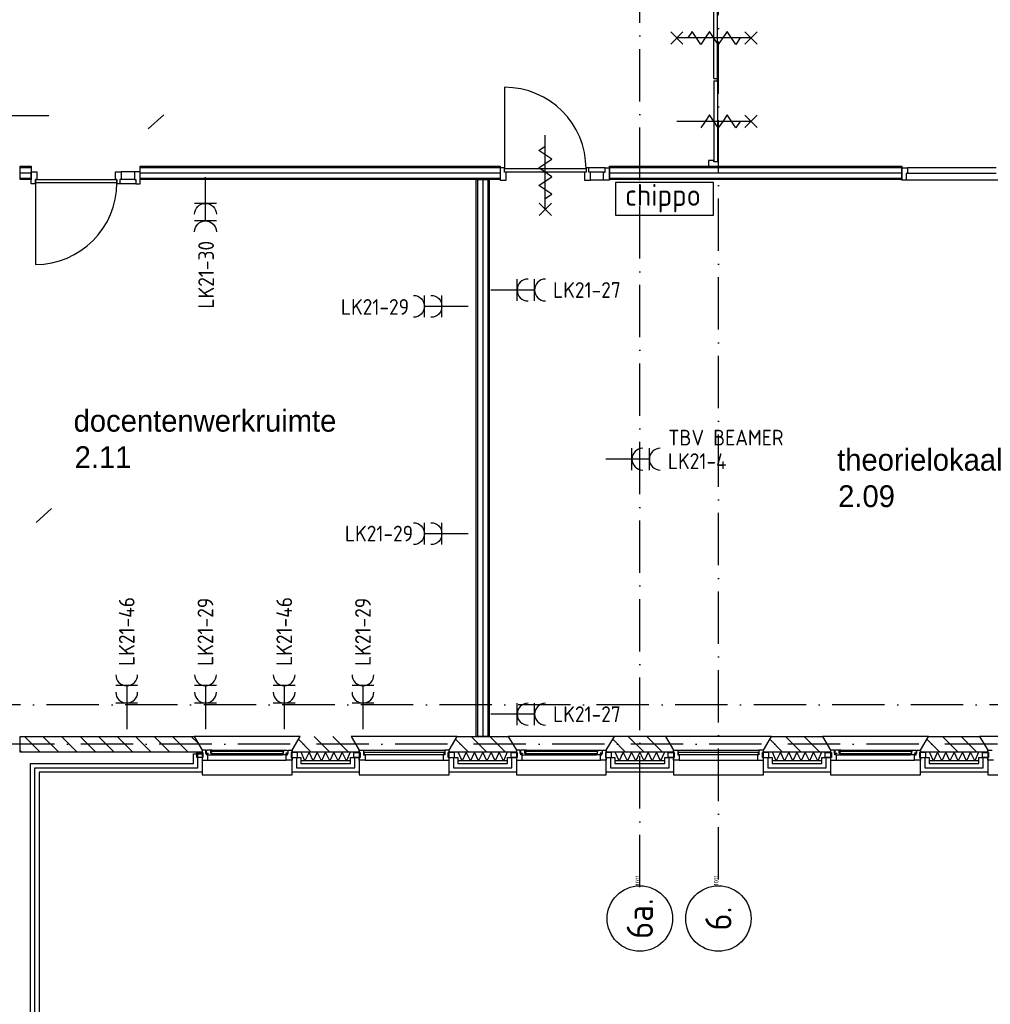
# Model space of a CAD drawing. Header units: millimetres. Extents: x 89505 to 241280, y 191 to 84291.
# Tile 34 of 45: x 190400 to 201520, y 38683 to 49962. Entities that reach past the tile are written whole.
import ezdxf
from ezdxf.enums import TextEntityAlignment as Align

# ---------------------------------------------------------------- set-up
doc = ezdxf.new("R2010")
doc.units = ezdxf.units.MM
doc.header["$LTSCALE"] = 100
doc.linetypes.add('DASHDOT', pattern=[9, 6, -1.5, 0, -1.5])
doc.layers.get('0').update_dxf_attribs({"linetype": 'CONTINUOUS'})
for name, color, linetype in [('AL$1----_ALGEMEEN', 7, 'CONTINUOUS'), ('AL$7----_STRAMIEN', 1, 'DASHDOT'), ('AL21----_BUITENWAND', 4, 'CONTINUOUS'), ('AL21K---_ISOLATIE', 1, 'CONTINUOUS'), ('AL22----_BINNENWAND', 7, 'CONTINUOUS'), ('AL28----_KONSTRUKTIE', 3, 'CONTINUOUS'), ('AL31----_BUITENKOZ', 7, 'CONTINUOUS'), ('AL32----_BINNENKOZ', 7, 'CONTINUOUS'), ('AL32----_DRAAIRICHTING', 1, 'CONTINUOUS'), ('AL65----_BEVEILIGING', 7, 'CONTINUOUS'), ('ALL-----_REFLIJNEN', 8, 'CONTINUOUS'), ('ALN-----_BLOCKNAAM', 2, 'CONTINUOUS'), ('ALXA3---_VOLZWART', 14, 'CONTINUOUS'), ('ALXAB---_PREFABBETON', 1, 'CONTINUOUS'), ('BOUW', 8, 'CONTINUOUS'), ('EB63103-_ATTRIB', 2, 'CONTINUOUS'), ('EB6522--_ATTRIB', 2, 'CONTINUOUS'), ('EL63103-_LICHT-WCD230V', 3, 'CONTINUOUS'), ('EL6522--_TOEGCTRL', 170, 'CONTINUOUS')]:
    doc.layers.add(name, color=color, linetype=linetype)
doc.styles.add('1_8', font='ISO', dxfattribs={"height": 1.8})
doc.styles.add('BURO-025', font='BUROFONT.shx', dxfattribs={"height": 250})
doc.styles.add('NORATT', font='isocp.shx')
doc.styles.get("Standard").update_dxf_attribs({"font": 'iso.shx'})

# ---------------------------------------------------------------- blocks, each defined once
blk = doc.blocks.new('ES3W2A')
for p, q in [((1.25, 2), (-1.25, 2)), ((0, 2), (0, -3)), ((1.25, 0), (-1.25, 0))]:
    blk.add_line(p, q)
for centre in [(0, 3.25), (0, 1.25)]:
    blk.add_arc(centre, 1.25, 180, 0)
at = {"style": 'NORATT'}
for tag, flags, p in [('VERMOGEN', 9, (-2.5, 5)), ('GELIJK', 9, (5, 5)), ('GROEP', 8, (0, 5)), ('SCHAK', 8, (2.5, 5)), ('KAST', 9, (7, 5)), ('TAL', 8, (2.5, 5))]:
    blk.add_attdef(tag, text='', height=1.8, rotation=90, dxfattribs=dict(at, flags=flags)).set_placement(p, align=Align.MIDDLE_CENTER)
at = {"style": 'NORATT', "width": 0.7, "flags": 8}
blk.add_attdef('DOEL', text='', height=1.8, rotation=90, dxfattribs=at).set_placement((-2.5, 5), align=Align.MIDDLE_LEFT)
at = {"style": 'NORATT', "flags": 9}
blk.add_attdef('M_CODE', text='', height=1.8, dxfattribs=at).set_placement((0, 0), align=Align.MIDDLE_CENTER)
blk = doc.blocks.new('1011')
at = {"layer": 'AL$7----_STRAMIEN', "color": 7, "linetype": 'Continuous'}
blk.add_circle((-750, 0), 750, dxfattribs=at)
at = {"layer": 'AL$7----_STRAMIEN', "color": 3, "linetype": 'Continuous'}
blk.add_attdef('STR-NAAM', text='', height=600, rotation=360, dxfattribs=at).set_placement((-750, 0), align=Align.MIDDLE)
at = {"layer": 'ALN-----_BLOCKNAAM', "linetype": 'Continuous'}
blk.add_text('1011', height=100, dxfattribs=at).set_placement((0, 0))
blk = doc.blocks.new('ES652245')
at = {"color": 0}
blk.add_lwpolyline([(-5.625, 1.875), (-5.625, -1.875), (5.625, -1.875), (5.625, 1.875), (-5.625, 1.875)], dxfattribs=at)
at = {"style": 'NORATT'}
for tag, flags, p in [('PANEEL', 9, (0, 3)), ('GRP', 8, (0, -5)), ('RUIMTE', 9, (0, -7.5))]:
    blk.add_attdef(tag, text='', height=1.8, dxfattribs=dict(at, flags=flags)).set_placement(p, align=Align.MIDDLE_LEFT)
at = {"style": 'NORATT', "flags": 8}
for tag, height in [('CODE', 2.5), ('M_CODE', 1.8)]:
    blk.add_attdef(tag, text='', height=height, dxfattribs=at).set_placement((0, 0), align=Align.MIDDLE_CENTER)

msp = doc.modelspace()

# ---------------------------------------------------------------- linework, layer by layer
at = {"layer": 'AL$1----_ALGEMEEN', "color": 8}
msp.add_line((193412, 41363), (193412, 41363), dxfattribs=at)
at = {"layer": 'AL$7----_STRAMIEN', "color": 1}
for p, q in [((191871, 48712), (192050, 48872)), ((190587, 44202), (190766, 44362))]:
    msp.add_line(p, q, dxfattribs=at)
for points in [[(197505, 40025), (197505, 76516)], [(198405, 40112), (198405, 76516)], [(190734, 48863), (89505, 48863)], [(239014, 42113), (89505, 42113)], [(239405, 41663), (89505, 41663)]]:
    msp.add_lwpolyline(points, dxfattribs=at)
at = {"layer": 'AL21----_BUITENWAND', "color": 8}
for p, q in [((192390, 41553), (192490, 41553)), ((192390, 41443), (192390, 41553)), ((192490, 41553), (192490, 41343)), ((193520, 41512), (193620, 41512)), ((193520, 41343), (193520, 41512)), ((193620, 41512), (193620, 41443)), ((194190, 41512), (194290, 41512)), ((194190, 41443), (194190, 41512)), ((194290, 41512), (194290, 41343)), ((195320, 41512), (195420, 41512)), ((195320, 41343), (195320, 41512)), ((195420, 41512), (195420, 41443)), ((195990, 41512), (196090, 41512)), ((195990, 41443), (195990, 41512)), ((196090, 41512), (196090, 41343)), ((197120, 41512), (197220, 41512)), ((197120, 41343), (197120, 41512)), ((197220, 41512), (197220, 41443)), ((197790, 41512), (197890, 41512)), ((197790, 41443), (197790, 41512)), ((197890, 41512), (197890, 41343)), ((198920, 41512), (199020, 41512)), ((198920, 41343), (198920, 41512)), ((199020, 41512), (199020, 41443)), ((199590, 41512), (199690, 41512)), ((199590, 41443), (199590, 41512)), ((199690, 41512), (199690, 41343)), ((200720, 41512), (200820, 41512)), ((200720, 41343), (200720, 41512)), ((200820, 41512), (200820, 41443)), ((201390, 41512), (201490, 41512)), ((201390, 41443), (201390, 41512)), ((201490, 41512), (201490, 41343)), ((190525, 41443), (192390, 41443)), ((190525, 37778), (190525, 41443)), ((193620, 41443), (194190, 41443)), ((195420, 41443), (195990, 41443)), ((197220, 41443), (197790, 41443)), ((199020, 41443), (199590, 41443)), ((200820, 41443), (201390, 41443)), ((192490, 41343), (190625, 41343)), ((190625, 41343), (190625, 37678)), ((194290, 41343), (193520, 41343)), ((196090, 41343), (195320, 41343)), ((197890, 41343), (197120, 41343)), ((199690, 41343), (198920, 41343)), ((201490, 41343), (200720, 41343))]:
    msp.add_line(p, q, dxfattribs=at)
at = {"layer": 'AL21K---_ISOLATIE', "color": 8, "linetype": 'Continuous'}
for p, q in [((194190, 41573), (193620, 41573)), ((193668, 41473), (193624, 41573)), ((193715, 41573), (193668, 41473)), ((193763, 41473), (193715, 41573)), ((193810, 41573), (193763, 41473)), ((193858, 41473), (193810, 41573)), ((193905, 41573), (193858, 41473)), ((193953, 41473), (193905, 41573)), ((194000, 41573), (193953, 41473)), ((194048, 41473), (194000, 41573)), ((194095, 41573), (194048, 41473)), ((194143, 41473), (194095, 41573)), ((194186, 41573), (194143, 41473)), ((195990, 41573), (195420, 41573)), ((195468, 41473), (195424, 41573)), ((195515, 41573), (195468, 41473)), ((195563, 41473), (195515, 41573)), ((195610, 41573), (195563, 41473)), ((195658, 41473), (195610, 41573)), ((195705, 41573), (195658, 41473)), ((195753, 41473), (195705, 41573)), ((195800, 41573), (195753, 41473)), ((195848, 41473), (195800, 41573)), ((195895, 41573), (195848, 41473)), ((195943, 41473), (195895, 41573)), ((195986, 41573), (195943, 41473)), ((197790, 41573), (197220, 41573)), ((197268, 41473), (197224, 41573)), ((197315, 41573), (197268, 41473)), ((197363, 41473), (197315, 41573)), ((197410, 41573), (197363, 41473)), ((197458, 41473), (197410, 41573)), ((197505, 41573), (197458, 41473)), ((197553, 41473), (197505, 41573)), ((197600, 41573), (197553, 41473)), ((197648, 41473), (197600, 41573)), ((197695, 41573), (197648, 41473)), ((197743, 41473), (197695, 41573)), ((197786, 41573), (197743, 41473)), ((199590, 41573), (199020, 41573)), ((199068, 41473), (199024, 41573)), ((199115, 41573), (199068, 41473)), ((199163, 41473), (199115, 41573)), ((199210, 41573), (199163, 41473)), ((199258, 41473), (199210, 41573)), ((199305, 41573), (199258, 41473)), ((199353, 41473), (199305, 41573)), ((199400, 41573), (199353, 41473)), ((199448, 41473), (199400, 41573)), ((199495, 41573), (199448, 41473)), ((199543, 41473), (199495, 41573)), ((199586, 41573), (199543, 41473)), ((201390, 41573), (200820, 41573)), ((200868, 41473), (200824, 41573)), ((200915, 41573), (200868, 41473)), ((200963, 41473), (200915, 41573)), ((201010, 41573), (200963, 41473)), ((201058, 41473), (201010, 41573)), ((201105, 41573), (201058, 41473)), ((201153, 41473), (201105, 41573)), ((201200, 41573), (201153, 41473)), ((201248, 41473), (201200, 41573)), ((201295, 41573), (201248, 41473)), ((201343, 41473), (201295, 41573)), ((201386, 41573), (201343, 41473)), ((194190, 41473), (193620, 41473)), ((195990, 41473), (195420, 41473)), ((197790, 41473), (197220, 41473)), ((199590, 41473), (199020, 41473)), ((201390, 41473), (200820, 41473))]:
    msp.add_line(p, q, dxfattribs=at)
at = {"layer": 'AL22----_BINNENWAND', "color": 8}
for p, q in [((190405, 48133), (190405, 48283)), ((190405, 48283), (190530, 48283)), ((190530, 48283), (190530, 48133)), ((191781, 48283), (195905, 48283)), ((191781, 48133), (191781, 48283)), ((195905, 48283), (195905, 48133)), ((197156, 48283), (200505, 48283)), ((197156, 48133), (197156, 48283)), ((200505, 48283), (200505, 48133)), ((190530, 48133), (190405, 48133)), ((195905, 48133), (191781, 48133)), ((195630, 41753), (195630, 48133)), ((195630, 48133), (195780, 48133)), ((195780, 48133), (195780, 41753)), ((200505, 48133), (197156, 48133)), ((195780, 41753), (195630, 41753))]:
    msp.add_line(p, q, dxfattribs=at)
at = {"layer": 'AL22----_BINNENWAND', "color": 8, "linetype": 'Continuous'}
for p, q in [((190405, 48268), (190530, 48268)), ((191781, 48268), (195905, 48268)), ((197156, 48268), (200505, 48268)), ((190405, 48148), (190530, 48148)), ((191781, 48148), (195905, 48148)), ((195645, 48133), (195645, 41753)), ((195765, 48133), (195765, 41753)), ((197156, 48148), (200505, 48148))]:
    msp.add_line(p, q, dxfattribs=at)
at = {"layer": 'AL28----_KONSTRUKTIE', "color": 8, "linetype": 'Continuous'}
for p, q in [((190405, 41753), (192398, 41753)), ((190405, 41573), (190405, 41753)), ((192398, 41753), (192490, 41593)), ((192490, 41573), (190405, 41573)), ((192490, 41593), (192490, 41573))]:
    msp.add_line(p, q, dxfattribs=at)
at = {"layer": 'AL28----_KONSTRUKTIE', "color": 8}
for p, q in [((193520, 41593), (193613, 41753)), ((194198, 41753), (194290, 41593)), ((195320, 41593), (195413, 41753)), ((195413, 41753), (195998, 41753)), ((195998, 41753), (196090, 41593)), ((197120, 41593), (197213, 41753)), ((197798, 41753), (197890, 41593)), ((198920, 41593), (199013, 41753)), ((199013, 41753), (199598, 41753)), ((199598, 41753), (199690, 41593)), ((200720, 41593), (200813, 41753)), ((200813, 41753), (201398, 41753)), ((201398, 41753), (201490, 41593)), ((193520, 41573), (193520, 41593)), ((194290, 41573), (193520, 41573)), ((194290, 41593), (194290, 41573)), ((195320, 41573), (195320, 41593)), ((196090, 41573), (195320, 41573)), ((196090, 41593), (196090, 41573)), ((197120, 41573), (197120, 41593)), ((197890, 41573), (197120, 41573)), ((197890, 41593), (197890, 41573)), ((198920, 41573), (198920, 41593)), ((199690, 41573), (198920, 41573)), ((199690, 41593), (199690, 41573)), ((200720, 41573), (200720, 41593)), ((201490, 41573), (200720, 41573)), ((201490, 41593), (201490, 41573)), ((192490, 41443), (192490, 41443))]:
    msp.add_line(p, q, dxfattribs=at)
at = {"layer": 'AL31----_BUITENKOZ', "color": 8}
for p, q in [((192398, 41753), (192490, 41593)), ((193613, 41753), (192398, 41753)), ((193520, 41593), (193613, 41753)), ((195413, 41753), (194198, 41753)), ((194198, 41753), (194290, 41593)), ((195320, 41593), (195413, 41753)), ((195998, 41753), (196090, 41593)), ((198002, 41753), (195998, 41753)), ((197120, 41593), (197213, 41753)), ((199013, 41753), (197798, 41753)), ((197798, 41753), (197890, 41593)), ((198920, 41593), (199013, 41753)), ((199598, 41753), (199690, 41593)), ((200813, 41753), (199598, 41753)), ((200720, 41593), (200813, 41753)), ((202613, 41753), (201398, 41753)), ((201398, 41753), (201490, 41593)), ((192429, 41568), (192500, 41568)), ((192429, 41512), (192429, 41568)), ((192500, 41512), (192429, 41512)), ((192534, 41593), (192490, 41593)), ((192490, 41593), (192490, 41568)), ((192490, 41593), (192490, 41313)), ((192490, 41568), (192500, 41568)), ((192490, 41512), (192490, 41479)), ((192500, 41512), (192490, 41512)), ((192500, 41568), (192500, 41512)), ((192500, 41568), (192500, 41512)), ((192534, 41557), (192534, 41593)), ((192540, 41557), (192534, 41557)), ((192537, 41592), (192537, 41562)), ((192544, 41592), (192537, 41592)), ((192537, 41562), (192560, 41562)), ((192540, 41542), (192540, 41557)), ((192557, 41542), (192540, 41542)), ((192547, 41596), (192544, 41592)), ((192589, 41596), (192547, 41596)), ((192552, 41557), (192552, 41542)), ((192560, 41557), (192552, 41557)), ((192552, 41542), (192557, 41542)), ((192557, 41542), (192604, 41542)), ((192557, 41479), (192557, 41542)), ((192560, 41562), (192560, 41557)), ((192589, 41555), (192589, 41596)), ((192589, 41596), (193421, 41596)), ((192606, 41594), (192589, 41594)), ((192589, 41594), (192589, 41581)), ((192589, 41581), (192606, 41581)), ((192606, 41555), (192589, 41555)), ((192604, 41542), (192606, 41555)), ((192604, 41542), (193406, 41542)), ((192606, 41581), (192606, 41594)), ((193404, 41594), (193421, 41594)), ((193404, 41581), (193404, 41594)), ((193421, 41581), (193404, 41581)), ((193404, 41555), (193421, 41555)), ((193406, 41542), (193404, 41555)), ((193453, 41542), (193406, 41542)), ((193421, 41596), (193463, 41596)), ((193421, 41555), (193421, 41596)), ((193421, 41594), (193421, 41581)), ((193450, 41562), (193450, 41557)), ((193473, 41562), (193450, 41562)), ((193450, 41557), (193458, 41557)), ((193458, 41542), (193453, 41542)), ((193453, 41542), (193470, 41542)), ((193453, 41479), (193453, 41542)), ((193458, 41557), (193458, 41542)), ((193463, 41596), (193466, 41592)), ((193466, 41592), (193473, 41592)), ((193470, 41557), (193476, 41557)), ((193470, 41542), (193470, 41557)), ((193473, 41592), (193473, 41562)), ((193476, 41593), (193520, 41593)), ((193476, 41557), (193476, 41593)), ((193510, 41568), (193510, 41512)), ((193520, 41568), (193510, 41568)), ((193581, 41568), (193510, 41568)), ((193510, 41568), (193510, 41512)), ((193510, 41512), (193520, 41512)), ((193510, 41512), (193581, 41512)), ((193520, 41593), (193520, 41568)), ((193520, 41313), (193520, 41593)), ((193520, 41512), (193520, 41479)), ((193581, 41512), (193581, 41568)), ((194229, 41568), (194300, 41568)), ((194229, 41512), (194229, 41568)), ((194300, 41512), (194229, 41512)), ((194290, 41593), (194290, 41313)), ((194300, 41568), (194300, 41512)), ((194340, 41593), (195270, 41593)), ((195381, 41568), (195310, 41568)), ((195310, 41568), (195310, 41512)), ((195310, 41512), (195381, 41512)), ((195320, 41313), (195320, 41593)), ((195381, 41512), (195381, 41568)), ((196029, 41568), (196100, 41568)), ((196029, 41512), (196029, 41568)), ((196100, 41512), (196029, 41512)), ((196134, 41593), (196090, 41593)), ((196090, 41593), (196090, 41568)), ((196090, 41593), (196090, 41313)), ((196090, 41568), (196100, 41568)), ((196090, 41512), (196090, 41479)), ((196100, 41512), (196090, 41512)), ((196100, 41568), (196100, 41512)), ((196100, 41568), (196100, 41512)), ((196134, 41557), (196134, 41593)), ((196140, 41557), (196134, 41557)), ((196137, 41592), (196137, 41562)), ((196144, 41592), (196137, 41592)), ((196137, 41562), (196160, 41562)), ((196140, 41542), (196140, 41557)), ((196157, 41542), (196140, 41542)), ((196147, 41596), (196144, 41592)), ((196189, 41596), (196147, 41596)), ((196152, 41557), (196152, 41542)), ((196160, 41557), (196152, 41557)), ((196152, 41542), (196157, 41542)), ((196157, 41542), (196204, 41542)), ((196157, 41479), (196157, 41542)), ((196160, 41562), (196160, 41557)), ((196189, 41596), (197021, 41596)), ((196189, 41555), (196189, 41596)), ((196206, 41594), (196189, 41594)), ((196189, 41594), (196189, 41581)), ((196189, 41581), (196206, 41581)), ((196206, 41555), (196189, 41555)), ((196204, 41542), (196206, 41555)), ((196204, 41542), (197006, 41542)), ((196206, 41581), (196206, 41594)), ((197004, 41594), (197021, 41594)), ((197004, 41581), (197004, 41594)), ((197021, 41581), (197004, 41581)), ((197004, 41555), (197021, 41555)), ((197006, 41542), (197004, 41555)), ((197053, 41542), (197006, 41542)), ((197021, 41596), (197063, 41596)), ((197021, 41555), (197021, 41596)), ((197021, 41594), (197021, 41581)), ((197050, 41562), (197050, 41557)), ((197073, 41562), (197050, 41562)), ((197050, 41557), (197058, 41557)), ((197058, 41542), (197053, 41542)), ((197053, 41542), (197070, 41542)), ((197053, 41479), (197053, 41542)), ((197058, 41557), (197058, 41542)), ((197063, 41596), (197066, 41592)), ((197066, 41592), (197073, 41592)), ((197070, 41557), (197076, 41557)), ((197070, 41542), (197070, 41557)), ((197073, 41592), (197073, 41562)), ((197076, 41593), (197120, 41593)), ((197076, 41557), (197076, 41593)), ((197110, 41568), (197110, 41512)), ((197120, 41568), (197110, 41568)), ((197181, 41568), (197110, 41568)), ((197110, 41568), (197110, 41512)), ((197110, 41512), (197120, 41512)), ((197110, 41512), (197181, 41512)), ((197120, 41593), (197120, 41568)), ((197120, 41313), (197120, 41593)), ((197120, 41512), (197120, 41479)), ((197181, 41512), (197181, 41568)), ((197829, 41568), (197900, 41568)), ((197829, 41512), (197829, 41568)), ((197900, 41512), (197829, 41512)), ((197890, 41593), (197890, 41313)), ((197900, 41568), (197900, 41512)), ((197940, 41593), (198870, 41593)), ((198981, 41568), (198910, 41568)), ((198910, 41568), (198910, 41512)), ((198910, 41512), (198981, 41512)), ((198920, 41313), (198920, 41593)), ((198981, 41512), (198981, 41568)), ((199629, 41568), (199700, 41568)), ((199629, 41512), (199629, 41568)), ((199700, 41512), (199629, 41512)), ((199734, 41593), (199690, 41593)), ((199690, 41593), (199690, 41568)), ((199690, 41593), (199690, 41313)), ((199690, 41568), (199700, 41568)), ((199690, 41512), (199690, 41479)), ((199700, 41512), (199690, 41512)), ((199700, 41568), (199700, 41512)), ((199700, 41568), (199700, 41512)), ((199734, 41557), (199734, 41593)), ((199740, 41557), (199734, 41557)), ((199737, 41592), (199737, 41562)), ((199744, 41592), (199737, 41592)), ((199737, 41562), (199760, 41562)), ((199740, 41542), (199740, 41557)), ((199757, 41542), (199740, 41542)), ((199747, 41596), (199744, 41592)), ((199789, 41596), (199747, 41596)), ((199752, 41557), (199752, 41542)), ((199760, 41557), (199752, 41557)), ((199752, 41542), (199757, 41542)), ((199757, 41542), (199804, 41542)), ((199757, 41479), (199757, 41542)), ((199760, 41562), (199760, 41557)), ((199789, 41555), (199789, 41596)), ((199789, 41596), (200621, 41596)), ((199806, 41594), (199789, 41594)), ((199789, 41594), (199789, 41581)), ((199789, 41581), (199806, 41581)), ((199806, 41555), (199789, 41555)), ((199804, 41542), (199806, 41555)), ((199804, 41542), (200606, 41542)), ((199806, 41581), (199806, 41594)), ((200604, 41594), (200621, 41594)), ((200604, 41581), (200604, 41594)), ((200621, 41581), (200604, 41581)), ((200604, 41555), (200621, 41555)), ((200606, 41542), (200604, 41555)), ((200653, 41542), (200606, 41542)), ((200621, 41596), (200663, 41596)), ((200621, 41555), (200621, 41596)), ((200621, 41594), (200621, 41581)), ((200650, 41562), (200650, 41557)), ((200673, 41562), (200650, 41562)), ((200650, 41557), (200658, 41557)), ((200658, 41542), (200653, 41542)), ((200653, 41542), (200670, 41542)), ((200653, 41479), (200653, 41542)), ((200658, 41557), (200658, 41542)), ((200663, 41596), (200666, 41592)), ((200666, 41592), (200673, 41592)), ((200670, 41557), (200676, 41557)), ((200670, 41542), (200670, 41557)), ((200673, 41592), (200673, 41562)), ((200676, 41593), (200720, 41593)), ((200676, 41557), (200676, 41593)), ((200710, 41568), (200710, 41512)), ((200720, 41568), (200710, 41568)), ((200781, 41568), (200710, 41568)), ((200710, 41568), (200710, 41512)), ((200710, 41512), (200720, 41512)), ((200710, 41512), (200781, 41512)), ((200720, 41593), (200720, 41568)), ((200720, 41313), (200720, 41593)), ((200720, 41512), (200720, 41479)), ((200781, 41512), (200781, 41568)), ((201429, 41568), (201500, 41568)), ((201429, 41512), (201429, 41568)), ((201500, 41512), (201429, 41512)), ((201490, 41593), (201490, 41313)), ((201500, 41568), (201500, 41512)), ((192490, 41479), (192557, 41479)), ((192557, 41479), (193453, 41479)), ((193520, 41479), (193453, 41479)), ((194357, 41479), (195253, 41479)), ((196090, 41479), (196157, 41479)), ((196157, 41479), (197053, 41479)), ((197120, 41479), (197053, 41479)), ((197957, 41479), (198853, 41479)), ((199690, 41479), (199757, 41479)), ((199757, 41479), (200653, 41479)), ((200720, 41479), (200653, 41479)), ((192490, 41313), (193520, 41313)), ((194290, 41313), (195320, 41313)), ((196090, 41313), (197120, 41313)), ((197890, 41313), (198920, 41313)), ((199690, 41313), (200720, 41313)), ((201490, 41313), (202520, 41313))]:
    msp.add_line(p, q, dxfattribs=at)
at = {"layer": 'AL31----_BUITENKOZ', "color": 8, "linetype": 'Continuous'}
for p, q in [((193419, 41578), (192591, 41578)), ((192591, 41578), (192591, 41557)), ((192591, 41557), (193419, 41557)), ((193419, 41557), (193419, 41578)), ((194290, 41593), (194340, 41593)), ((194290, 41568), (194290, 41593)), ((194290, 41568), (194290, 41568)), ((194300, 41568), (194290, 41568)), ((194290, 41512), (194300, 41512)), ((194290, 41479), (194290, 41512)), ((194300, 41512), (194300, 41568)), ((194340, 41593), (194340, 41542)), ((194340, 41593), (194340, 41593)), ((194340, 41542), (194357, 41542)), ((195265, 41567), (194345, 41567)), ((194345, 41567), (194345, 41546)), ((194345, 41546), (195265, 41546)), ((194357, 41542), (194357, 41479)), ((195253, 41542), (195253, 41479)), ((195270, 41542), (195253, 41542)), ((195265, 41546), (195265, 41567)), ((195320, 41593), (195270, 41593)), ((195270, 41593), (195270, 41542)), ((195270, 41593), (195270, 41593)), ((195310, 41568), (195320, 41568)), ((195310, 41512), (195310, 41568)), ((195320, 41512), (195310, 41512)), ((195320, 41568), (195320, 41593)), ((195320, 41568), (195320, 41568)), ((195320, 41479), (195320, 41512)), ((197019, 41578), (196191, 41578)), ((196191, 41578), (196191, 41557)), ((196191, 41557), (197019, 41557)), ((197019, 41557), (197019, 41578)), ((197890, 41593), (197940, 41593)), ((197890, 41568), (197890, 41593)), ((197890, 41568), (197890, 41568)), ((197900, 41568), (197890, 41568)), ((197890, 41512), (197900, 41512)), ((197890, 41479), (197890, 41512)), ((197900, 41512), (197900, 41568)), ((197940, 41593), (197940, 41542)), ((197940, 41593), (197940, 41593)), ((197940, 41542), (197957, 41542)), ((198865, 41567), (197945, 41567)), ((197945, 41567), (197945, 41546)), ((197945, 41546), (198865, 41546)), ((197957, 41542), (197957, 41479)), ((198853, 41542), (198853, 41479)), ((198870, 41542), (198853, 41542)), ((198865, 41546), (198865, 41567)), ((198920, 41593), (198870, 41593)), ((198870, 41593), (198870, 41542)), ((198870, 41593), (198870, 41593)), ((198910, 41568), (198920, 41568)), ((198910, 41512), (198910, 41568)), ((198920, 41512), (198910, 41512)), ((198920, 41568), (198920, 41593)), ((198920, 41568), (198920, 41568)), ((198920, 41479), (198920, 41512)), ((200619, 41578), (199791, 41578)), ((199791, 41578), (199791, 41557)), ((199791, 41557), (200619, 41557)), ((200619, 41557), (200619, 41578)), ((201490, 41593), (201540, 41593)), ((201490, 41568), (201490, 41593)), ((201490, 41568), (201490, 41568)), ((201500, 41568), (201490, 41568)), ((201490, 41512), (201500, 41512)), ((201490, 41479), (201490, 41512)), ((201500, 41512), (201500, 41568)), ((194357, 41479), (194290, 41479)), ((194357, 41479), (194357, 41479)), ((194357, 41479), (194357, 41479)), ((194357, 41479), (194357, 41479)), ((194357, 41479), (194357, 41479)), ((195253, 41479), (195320, 41479)), ((195253, 41479), (195253, 41479)), ((195253, 41479), (195253, 41479)), ((195253, 41479), (195253, 41479)), ((195253, 41479), (195253, 41479)), ((197957, 41479), (197890, 41479)), ((197957, 41479), (197957, 41479)), ((197957, 41479), (197957, 41479)), ((197957, 41479), (197957, 41479)), ((197957, 41479), (197957, 41479)), ((198853, 41479), (198920, 41479)), ((198853, 41479), (198853, 41479)), ((198853, 41479), (198853, 41479)), ((198853, 41479), (198853, 41479)), ((198853, 41479), (198853, 41479)), ((201557, 41479), (201490, 41479))]:
    msp.add_line(p, q, dxfattribs=at)
at = {"layer": 'AL32----_BINNENKOZ', "color": 8}
for p, q in [((198354, 49288), (198354, 50218)), ((198394, 49288), (198394, 50218)), ((198354, 49288), (198394, 49288)), ((198354, 49263), (198354, 48333)), ((198354, 49263), (198394, 49263)), ((198394, 49263), (198394, 49288)), ((198394, 49263), (198394, 48333)), ((198291, 48350), (198291, 48283)), ((198354, 48350), (198291, 48350)), ((198291, 48283), (198354, 48283)), ((198354, 48333), (198354, 48350)), ((198405, 48333), (198354, 48333)), ((198354, 48283), (198405, 48283)), ((198354, 48283), (198354, 48283)), ((198405, 48283), (198405, 48333)), ((198405, 48283), (198405, 48333)), ((190530, 48221), (190597, 48221)), ((190530, 48082), (190530, 48221)), ((190597, 48221), (190597, 48133)), ((191497, 48221), (191564, 48221)), ((191497, 48133), (191497, 48221)), ((191714, 48221), (191564, 48221)), ((191564, 48221), (191564, 48133)), ((191714, 48221), (191714, 48133)), ((191781, 48221), (191714, 48221)), ((191781, 48082), (191781, 48221)), ((195955, 48265), (195905, 48265)), ((195905, 48265), (195905, 48126)), ((195955, 48214), (195955, 48265)), ((196889, 48254), (195955, 48254)), ((195972, 48214), (195955, 48214)), ((196889, 48214), (195955, 48214)), ((195972, 48126), (195972, 48214)), ((196872, 48214), (196872, 48126)), ((196889, 48214), (196872, 48214)), ((196922, 48265), (196889, 48265)), ((196889, 48265), (196889, 48214)), ((196922, 48265), (196889, 48265)), ((197106, 48265), (196922, 48265)), ((196922, 48214), (196922, 48265)), ((196939, 48214), (196922, 48214)), ((197089, 48214), (196939, 48214)), ((196939, 48126), (196939, 48214)), ((197089, 48214), (197106, 48214)), ((197089, 48126), (197089, 48214)), ((197106, 48265), (197156, 48265)), ((197106, 48214), (197106, 48265)), ((197156, 48265), (197156, 48126)), ((200505, 48265), (200572, 48265)), ((200505, 48126), (200505, 48265)), ((200555, 48202), (200555, 48126)), ((200572, 48202), (200555, 48202)), ((201588, 48265), (200572, 48265)), ((200572, 48265), (200572, 48202)), ((201588, 48202), (200572, 48202)), ((190580, 48082), (190530, 48082)), ((190580, 48133), (191514, 48133)), ((190580, 48093), (190580, 48133)), ((190580, 48133), (190580, 48082)), ((190597, 48133), (190580, 48133)), ((191514, 48093), (190580, 48093)), ((191514, 48133), (191497, 48133)), ((191514, 48133), (191514, 48093)), ((191514, 48082), (191514, 48133)), ((191547, 48082), (191514, 48082)), ((191547, 48082), (191514, 48082)), ((191547, 48133), (191547, 48082)), ((191564, 48133), (191547, 48133)), ((191731, 48082), (191547, 48082)), ((191714, 48133), (191564, 48133)), ((191714, 48133), (191731, 48133)), ((191731, 48133), (191731, 48082)), ((191731, 48082), (191781, 48082)), ((195905, 48126), (195972, 48126)), ((196872, 48126), (196939, 48126)), ((197089, 48126), (196939, 48126)), ((197156, 48126), (197089, 48126)), ((200555, 48126), (200505, 48126)), ((201605, 48126), (200555, 48126))]:
    msp.add_line(p, q, dxfattribs=at)
at = {"layer": 'AL32----_DRAAIRICHTING', "color": 8}
for p, q in [((195955, 49188), (195955, 48254)), ((190580, 48093), (190580, 47159))]:
    msp.add_line(p, q, dxfattribs=at)
for centre, start, end in [((195955, 48254), 0, 90), ((190580, 48093), 270, 0)]:
    msp.add_arc(centre, 934, start, end, dxfattribs=at)
at = {"layer": 'AL65----_BEVEILIGING', "color": 8, "linetype": 'Continuous'}
for p, q in [((197999, 49823), (197859, 49683)), ((197999, 49683), (197859, 49823)), ((198779, 49753), (197929, 49753)), ((198104, 49828), (198054, 49753)), ((198204, 49678), (198104, 49828)), ((198254, 49753), (198204, 49678)), ((198304, 49828), (198254, 49753)), ((198404, 49678), (198304, 49828)), ((198454, 49753), (198404, 49678)), ((198504, 49828), (198454, 49753)), ((198604, 49678), (198504, 49828)), ((198654, 49753), (198604, 49678)), ((198849, 49823), (198709, 49683)), ((198849, 49683), (198709, 49823)), ((198304, 48873), (198254, 48798)), ((198404, 48723), (198304, 48873)), ((198504, 48873), (198454, 48798)), ((198604, 48723), (198504, 48873)), ((198849, 48868), (198709, 48728)), ((198849, 48728), (198709, 48868)), ((198779, 48798), (197929, 48798)), ((198254, 48798), (198204, 48723)), ((198454, 48798), (198404, 48723)), ((198654, 48798), (198604, 48723))]:
    msp.add_line(p, q, dxfattribs=at)
for points in [[(196422, 47789), (196422, 48639)], [(196422, 48314), (196497, 48364), (196347, 48464), (196422, 48514)], [(196422, 48114), (196497, 48164), (196347, 48264), (196422, 48314)], [(196422, 47914), (196497, 47964), (196347, 48064), (196422, 48114)], [(196352, 47719), (196492, 47859)], [(196492, 47719), (196352, 47859)]]:
    msp.add_lwpolyline(points, dxfattribs=at)
at = {"layer": 'ALL-----_REFLIJNEN', "color": 8, "linetype": 'Continuous'}
for p, q in [((190405, 48208), (190530, 48208)), ((191781, 48208), (195905, 48208)), ((197156, 48208), (200505, 48208)), ((195705, 48133), (195705, 41753)), ((192440, 41393), (192440, 41553)), ((193570, 41512), (193570, 41393)), ((194240, 41393), (194240, 41512)), ((195370, 41512), (195370, 41393)), ((196040, 41393), (196040, 41512)), ((197170, 41512), (197170, 41393)), ((197840, 41393), (197840, 41512)), ((198970, 41512), (198970, 41393)), ((199640, 41393), (199640, 41512)), ((200770, 41512), (200770, 41393)), ((201440, 41393), (201440, 41512)), ((190575, 41393), (192440, 41393)), ((190575, 37728), (190575, 41393)), ((193570, 41393), (194240, 41393)), ((195370, 41393), (196040, 41393)), ((197170, 41393), (197840, 41393)), ((198970, 41393), (199640, 41393)), ((200770, 41393), (201440, 41393))]:
    msp.add_line(p, q, dxfattribs=at)
at = {"layer": 'ALXA3---_VOLZWART', "color": 8}
for p, q in [((192440, 41393), (192440, 41553)), ((193570, 41512), (193570, 41393)), ((194240, 41393), (194240, 41512)), ((195370, 41512), (195370, 41393)), ((196040, 41393), (196040, 41512)), ((197170, 41512), (197170, 41393)), ((197840, 41393), (197840, 41512)), ((198970, 41512), (198970, 41393)), ((199640, 41393), (199640, 41512)), ((200770, 41512), (200770, 41393)), ((201440, 41393), (201440, 41512)), ((190575, 41393), (192440, 41393)), ((190575, 37728), (190575, 41393)), ((193570, 41393), (194240, 41393)), ((195370, 41393), (196040, 41393)), ((197170, 41393), (197840, 41393)), ((198970, 41393), (199640, 41393)), ((200770, 41393), (201440, 41393))]:
    msp.add_line(p, q, dxfattribs=at)
at = {"layer": 'ALXAB---_PREFABBETON', "color": 8}
for p, q in [((190635, 41573), (190455, 41753)), ((190847, 41573), (190667, 41753)), ((191059, 41573), (190879, 41753)), ((191272, 41573), (191092, 41753)), ((191484, 41573), (191304, 41753)), ((191696, 41573), (191516, 41753)), ((191908, 41573), (191728, 41753)), ((192120, 41573), (191940, 41753)), ((192332, 41573), (192152, 41753)), ((192443, 41674), (192364, 41753)), ((193953, 41573), (193773, 41753)), ((194166, 41573), (193986, 41753)), ((195753, 41573), (195573, 41753)), ((195966, 41573), (195786, 41753)), ((197553, 41573), (197373, 41753)), ((197766, 41573), (197586, 41753)), ((199353, 41573), (199173, 41753)), ((199566, 41573), (199386, 41753)), ((201153, 41573), (200973, 41753)), ((201366, 41573), (201186, 41753)), ((193741, 41573), (193594, 41721)), ((195541, 41573), (195394, 41721)), ((197341, 41573), (197194, 41721)), ((199141, 41573), (198994, 41721)), ((200941, 41573), (200794, 41721)), ((190423, 41573), (190405, 41591)), ((193529, 41573), (193520, 41582)), ((195329, 41573), (195320, 41582)), ((197129, 41573), (197120, 41582)), ((198929, 41573), (198920, 41582)), ((200729, 41573), (200720, 41582))]:
    msp.add_line(p, q, dxfattribs=at)

# ---------------------------------------------------------------- block references
at = {"layer": 'AL$7----_STRAMIEN', "xscale": 0.5, "yscale": 0.5, "zscale": 0.5, "rotation": 90}
for p, values in [((197505, 40041), {'STR-NAAM': '6a.'}), ((198405, 40041), {'STR-NAAM': '6.'})]:
    msp.add_blockref('1011', p, dxfattribs=at).add_auto_attribs(values)
at = {"layer": 'EL63103-_LICHT-WCD230V'}
ref = msp.add_blockref('ES3W2A', (192528, 47858, 1050), dxfattribs=dict(at, xscale=-100, yscale=100, zscale=100, rotation=180))
ref.add_attrib('GROEP', 'LK21-30', dxfattribs={"layer": 'EB63103-_ATTRIB', "color": 1, "height": 180, "rotation": 90, "style": '1_8', "flags": 8}).set_placement((192536, 46653, 1050), align=Align.MIDDLE_LEFT)
ref = msp.add_blockref('ES3W2A', (196099, 46866, 1050), dxfattribs=dict(at, xscale=100, yscale=100, zscale=100, rotation=270))
ref.add_attrib('GROEP', 'LK21-27', dxfattribs={"layer": 'EB63103-_ATTRIB', "color": 1, "height": 180, "style": '1_8', "flags": 8}).set_placement((196511, 46866, 1050), align=Align.MIDDLE_LEFT)
ref = msp.add_blockref('ES3W2A', (195237, 46679, 1050), dxfattribs=dict(at, xscale=-100, yscale=100, zscale=100, rotation=90))
ref.add_attrib('GROEP', 'LK21-29', dxfattribs={"layer": 'EB63103-_ATTRIB', "color": 1, "height": 180, "style": '1_8', "flags": 8}).set_placement((194080, 46672, 1050), align=Align.MIDDLE_LEFT)
ref = msp.add_blockref('ES3W2A', (197414, 44928, 1050), dxfattribs=dict(at, xscale=100, yscale=100, zscale=100, rotation=270))
ref.add_attrib('DOEL', 'TBV BEAMER', dxfattribs={"layer": 'EB63103-_ATTRIB', "color": 1, "height": 180, "style": 'NORATT', "flags": 8}).set_placement((197831, 45175, 1050), align=Align.MIDDLE_LEFT)
ref.add_attrib('GROEP', 'LK21-4', dxfattribs={"layer": 'EB63103-_ATTRIB', "color": 1, "height": 180, "style": 'NORATT', "flags": 8}).set_placement((197826, 44905, 1050), align=Align.MIDDLE_LEFT)
ref = msp.add_blockref('ES3W2A', (195237, 44075, 1050), dxfattribs=dict(at, xscale=-100, yscale=100, zscale=100, rotation=90))
ref.add_attrib('GROEP', 'LK21-29', dxfattribs={"layer": 'EB63103-_ATTRIB', "color": 1, "height": 180, "style": '1_8', "flags": 8}).set_placement((194126, 44076, 1050), align=Align.MIDDLE_LEFT)
ref = msp.add_blockref('ES3W2A', (191626, 42134, 1050), dxfattribs=dict(at, xscale=100, yscale=100, zscale=100))
ref.add_attrib('GROEP', 'LK21-46', dxfattribs={"layer": 'EB63103-_ATTRIB', "color": 1, "height": 180, "rotation": 90, "style": '1_8', "flags": 8}).set_placement((191626, 42559, 1050), align=Align.MIDDLE_LEFT)
ref = msp.add_blockref('ES3W2A', (192528, 42134, 1050), dxfattribs=dict(at, xscale=100, yscale=100, zscale=100))
ref.add_attrib('GROEP', 'LK21-29', dxfattribs={"layer": 'EB63103-_ATTRIB', "color": 1, "height": 180, "rotation": 90, "style": '1_8', "flags": 8}).set_placement((192528, 42559, 1050), align=Align.MIDDLE_LEFT)
ref = msp.add_blockref('ES3W2A', (193431, 42134, 1050), dxfattribs=dict(at, xscale=100, yscale=100, zscale=100))
ref.add_attrib('GROEP', 'LK21-46', dxfattribs={"layer": 'EB63103-_ATTRIB', "color": 1, "height": 180, "rotation": 90, "style": '1_8', "flags": 8}).set_placement((193431, 42559, 1050), align=Align.MIDDLE_LEFT)
ref = msp.add_blockref('ES3W2A', (194333, 42134, 1050), dxfattribs=dict(at, xscale=100, yscale=100, zscale=100))
ref.add_attrib('GROEP', 'LK21-29', dxfattribs={"layer": 'EB63103-_ATTRIB', "color": 1, "height": 180, "rotation": 90, "style": '1_8', "flags": 8}).set_placement((194333, 42559, 1050), align=Align.MIDDLE_LEFT)
ref = msp.add_blockref('ES3W2A', (196099, 42007, 1050), dxfattribs=dict(at, xscale=100, yscale=100, zscale=100, rotation=270))
ref.add_attrib('GROEP', 'LK21-27', dxfattribs={"layer": 'EB63103-_ATTRIB', "color": 1, "height": 180, "style": '1_8', "flags": 8}).set_placement((196511, 42007, 1050), align=Align.MIDDLE_LEFT)
at = {"layer": 'EL6522--_TOEGCTRL'}
ref = msp.add_blockref('ES652245', (197788, 47909, -1500), dxfattribs=dict(at, xscale=100, yscale=100, zscale=100))
ref.add_attrib('CODE', 'chippo', dxfattribs={"layer": 'EB6522--_ATTRIB', "height": 250, "style": 'NORATT', "flags": 8}).set_placement((197770, 47955, -1500), align=Align.MIDDLE_CENTER)

# ---------------------------------------------------------------- texts
at = {"layer": 'BOUW', "style": 'BURO-025'}
for s, p in [('docentenwerkruimte', (191018, 45243)), ('2.11', (191030, 44826)), ('theorielokaal', (199765, 44796)), ('2.09', (199777, 44379))]:
    msp.add_text(s, height=250, dxfattribs=at).set_placement(p)

doc.saveas('drawing.dxf')
